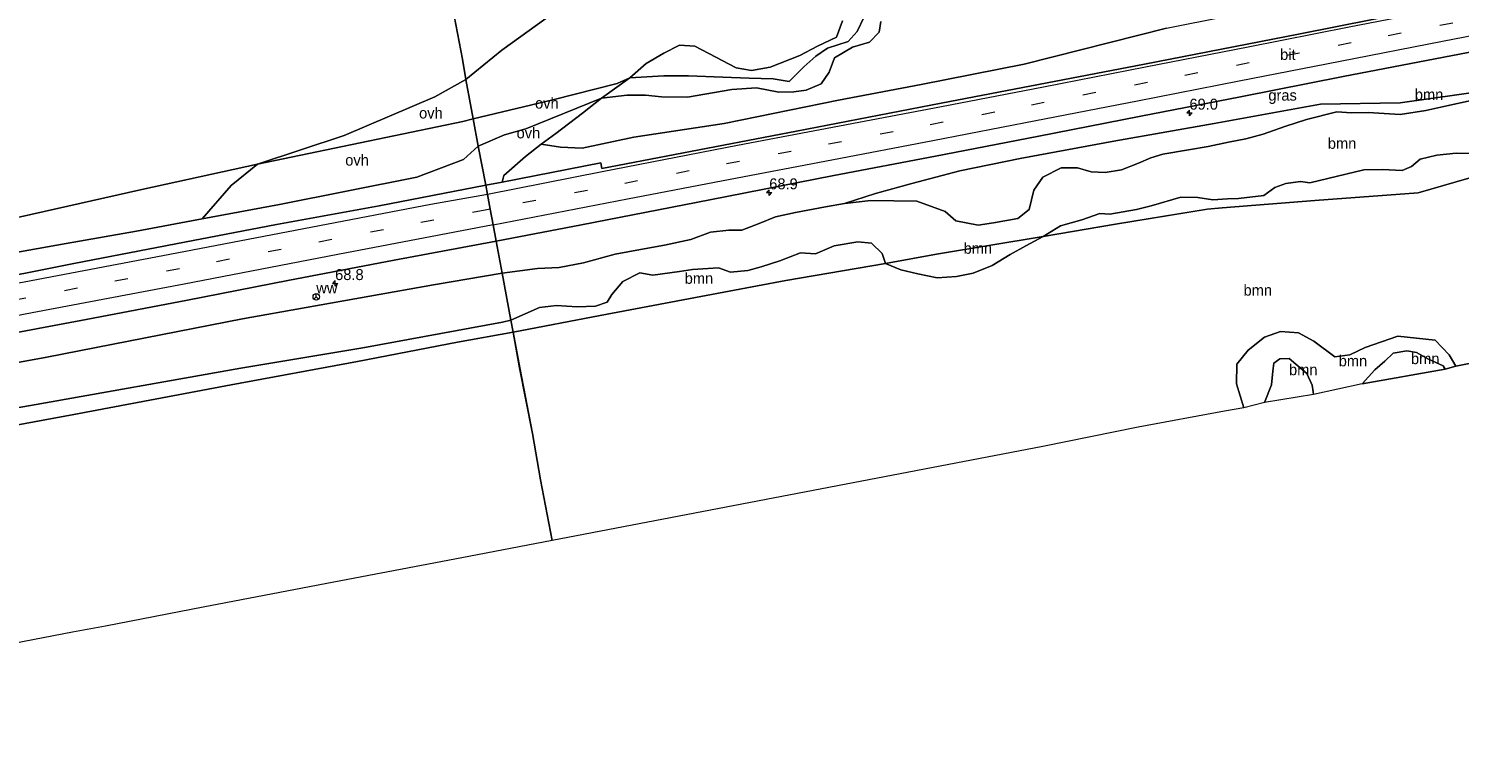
# Model space of a CAD drawing. Header units: millimetres. Extents: x 180000 to 190000, y 466229 to 468626.
# Tile 32 of 202: x 180970 to 181297, y 467656 to 467822. Entities that reach past the tile are written whole.
import ezdxf
from ezdxf.enums import TextEntityAlignment as Align

# ---------------------------------------------------------------- set-up
doc = ezdxf.new("R2010")
doc.units = ezdxf.units.MM
doc.linetypes.add('39strp', pattern=[12, 3, -9])
for name, color, linetype, lineweight in [('af-bs-rasterhekwerk', 8, 'hekwerk', 18), ('as-bs-kilometr', 13, 'Continuous', 18), ('bp-b5-boom', 93, 'Continuous', 18), ('bp-b5-grasland', 93, 'Continuous', 18), ('bw-bs-rona', 8, 'Continuous', 18), ('gw-bs-kruinlijn', 93, 'Continuous', 18), ('gw-bs-teenlijn', 93, 'Continuous', 18), ('kd-bs-opnamedtmgrens', 173, 'Continuous', 18), ('mk-bs-39streep 0.15', 8, '39strp', 18), ('mk-bs-streep 0.15', 8, 'Continuous', 18), ('og-bs-hulpgeometrie', 53, 'Continuous', 18), ('vh-b5-verh_soort', 8, 'Continuous', 18)]:
    doc.layers.add(name, color=color, linetype=linetype, lineweight=lineweight)
doc.styles.add('rtw_iso', font='iso-rtw.shx')
doc.linetypes.add('hekwerk', pattern='A,7,-1.5,[1,RTW.shx,S=0.75,R=0,X=0,Y=0],-1.5', length=10)

# ---------------------------------------------------------------- blocks, each defined once
blk = doc.blocks.new('wegwijzer')
for q in [(-0.53, -0.53), (0, 0.75), (0.53, -0.53)]:
    blk.add_line((0, 0), q)
blk.add_circle((0, 0), 0.75)
blk = doc.blocks.new('dtbattr')
at = {"style": 'rtw_iso'}
blk.add_attdef('TAG', (0.59, 0.87), '', height=2.5, dxfattribs=at)
blk = doc.blocks.new('dtbattr-r')
at = {"style": 'rtw_iso'}
blk.add_attdef('TAG', text='', height=2.5, dxfattribs=at).set_placement((0, 0), align=Align.MIDDLE_CENTER)
blk = doc.blocks.new('d33az_ACAD_1_FMEBLOCK24')
at = {"layer": 'bp-b5-boom'}
blk.add_polyline3d([(57.35, -10.73, 32.38), (33.97, -15.34, 32.41), (32.43, -12.75, 32.24), (29.22, -9.4, 32.23), (20.76, -8.49, 32.28), (13.25, -11.11, 32.29), (9.77, -12.76, 32.23), (6.39, -13.22, 32.2), (1.57, -9.63, 32.15), (-1.92, -7.74, 32.1), (-6.03, -7.43, 32.02), (-9.68, -8.69, 31.96), (-13.46, -11.66, 31.94), (-15.99, -14.86, 31.94), (-16.1, -19.4, 31.95), (-14.4, -24.86, 32.03), (-18.8, -25.6, 31.92), (-38.53, -29.26, 31.78), (-60.32, -33.68, 31.37), (-172.27, -55.15, 30.79), (-174.95, -41.3, 30.79), (-176.76, -30.7, 30.58), (-179.7, -15.76, 30.8), (-181.17, -7.6, 31.08), (-161.33, -3.76, 31.42), (-138.32, 0.53, 31.57), (-118.93, 4.19, 31.52), (-96.23, 8.11, 31.95), (-92.69, 6.64, 31.96), (-88.84, 5.75, 31.99), (-84.39, 4.85, 31.99), (-80.03, 5.08, 31.99), (-76.18, 5.84, 31.99), (-71.83, 7.65, 31.99), (-67.73, 10.1, 31.96), (-64.18, 12.11, 31.96), (-60.25, 14.27, 31.94), (-43.67, 17.07, 32.02), (-22.75, 20.48, 32.13), (-19.38, 20.77, 31.98), (1.81, 22.44, 31.9), (25.41, 24.2, 32.13), (57.2, 33.45, 32.47)], dxfattribs=at)
blk = doc.blocks.new('d33az_ACAD_1_FMEBLOCK142')
at = {"layer": 'bp-b5-boom'}
blk.add_polyline3d([(178.07, 38.89, 30.95), (180.75, 25, 30.8), (181.5, 20.36, 31), (174.46, 16.36, 31.1), (153.73, 7.55, 31.06), (133.93, 1.01, 30.66), (107.56, -4.75, 30.46), (73.69, -12.34, 30.44)], dxfattribs=at)
blk = doc.blocks.new('hecto')
for p, q in [((0, 0.625), (-0.625, 0)), ((0, -0.625), (0, 0.625)), ((-0.625, 0), (0.625, 0)), ((0.625, 0), (0, -0.625))]:
    blk.add_line(p, q)

msp = doc.modelspace()

# ---------------------------------------------------------------- linework, layer by layer
at = {"layer": 'af-bs-rasterhekwerk'}
for points in [[(181438.03, 467816.11, 32.69), (181411.98, 467811.68, 32.5), (181387.03, 467807.48, 32.62), (181365.86, 467804.08, 32.61), (181338.9, 467799.39, 32.76), (181319.12, 467793.54, 32.47), (181287.32, 467784.29, 32.13), (181263.73, 467782.53, 31.9), (181242.53, 467780.86, 31.98), (181239.17, 467780.57, 32.13), (181218.24, 467777.16, 32.02), (181201.66, 467774.36, 31.94), (181177.38, 467770.29, 32.5), (181165.68, 467768.2, 31.95), (181142.98, 467764.28, 31.52), (181123.59, 467760.62, 31.57), (181100.58, 467756.33, 31.42)], [(181080.74, 467752.49, 31.08), (181100.58, 467756.33, 31.42)], [(181080.74, 467752.49, 31.08), (181068.02, 467750.2, 30.85), (181045.23, 467745.81, 30.67), (181016.36, 467740.51, 30.58), (180980.45, 467733.75, 30.46), (180946.23, 467727.39, 30.34), (180936.12, 467724.94, 30.34)]]:
    msp.add_polyline3d(points, dxfattribs=at)
at = {"layer": 'bp-b5-boom'}
for points in [[(181092, 467826.85, 31.39), (181078.12, 467816.84, 31.06), (181069.93, 467810.19, 31), (181069.18, 467814.83, 30.8), (181066.5, 467828.72, 30.95)], [(181229.81, 467821.87, 33.47), (181197.39, 467813.66, 33.43), (181173.87, 467809.04, 33.38), (181154.97, 467805.41, 33.24), (181128.91, 467800.14, 33.12), (181108.24, 467796.98, 33.05), (181096.46, 467794.48, 32.86), (181091.54, 467794.71, 32.77), (181087.16, 467795.42, 32.64), (181090.5, 467797.84, 32.57), (181096.57, 467802.46, 32.52), (181100.9, 467805.92, 32.57), (181106.72, 467806.61, 32.59), (181110.9, 467806.57, 32.61), (181114.55, 467806.23, 32.6), (181120.56, 467806.12, 32.55), (181130.67, 467807.89, 32.56), (181136.24, 467808.27, 32.56), (181141.4, 467807.29, 32.83), (181144.82, 467807.31, 32.61), (181147.63, 467807.75, 32.62), (181151.02, 467809.2, 32.67), (181152.82, 467811.8, 32.64), (181154.11, 467815.12, 32.59), (181158.21, 467817.52, 32.57), (181162.08, 467818.68, 32.54), (181164.25, 467820.96, 32.46), (181164.64, 467823.39, 32.52)], [(181164.64, 467823.39, 32.52), (181164.25, 467820.96, 32.46), (181162.08, 467818.68, 32.54), (181158.21, 467817.52, 32.57), (181154.11, 467815.12, 32.59), (181152.82, 467811.8, 32.64), (181151.02, 467809.2, 32.67), (181147.63, 467807.75, 32.62), (181144.82, 467807.31, 32.61), (181141.4, 467807.29, 32.83), (181136.24, 467808.27, 32.56), (181130.67, 467807.89, 32.56), (181120.56, 467806.12, 32.55), (181114.55, 467806.23, 32.6), (181110.9, 467806.57, 32.61), (181106.72, 467806.61, 32.59), (181100.9, 467805.92, 32.57), (181107.34, 467810.58, 32.33), (181115.15, 467811, 32.32), (181120.78, 467810.97, 32.33), (181128.59, 467810.7, 32.33), (181134.61, 467810.43, 32.69), (181140.07, 467810.33, 32.33), (181143.76, 467809.67, 32.07), (181147.07, 467813.04, 32.04), (181149.82, 467815.45, 32.1), (181152.46, 467817.28, 32.2), (181157.17, 467818.87, 32.32), (181159.21, 467821.08, 32.25), (181160.84, 467824.49, 32.2)], [(181160.84, 467824.49, 32.2), (181159.21, 467821.08, 32.25), (181157.17, 467818.87, 32.32), (181152.46, 467817.28, 32.2), (181149.82, 467815.45, 32.1), (181147.07, 467813.04, 32.04), (181143.76, 467809.67, 32.07), (181140.07, 467810.33, 32.33), (181134.61, 467810.43, 32.69), (181128.59, 467810.7, 32.33), (181120.78, 467810.97, 32.33), (181115.15, 467811, 32.32), (181107.34, 467810.58, 32.33), (181111.09, 467813.85, 32.41), (181115.11, 467816.16, 32.54), (181118.72, 467818, 32.5), (181122.18, 467817.77, 32.4), (181125.36, 467816.11, 32.42), (181131.65, 467812.8, 32.42), (181135.16, 467812.23, 32.54), (181139.36, 467812.95, 32.24), (181146.18, 467815.63, 32.05), (181150.16, 467817.75, 32.19), (181154.54, 467819.8, 32.23), (181155.88, 467823.58, 32.21)], [(181299.4, 467805.38, 34.08), (181293.82, 467804.12, 33.94), (181289.02, 467803.09, 33.74), (181283.16, 467802.21, 33.7), (181275.91, 467802.61, 33.8), (181272.07, 467802.55, 33.84), (181268.74, 467802.82, 33.79), (181261.79, 467801, 33.71), (181256.85, 467799.42, 33.64), (181251.91, 467797.66, 33.66), (181247.95, 467796.6, 33.65), (181244.01, 467795.85, 33.66), (181239.37, 467794.85, 33.69), (181234.85, 467794.11, 33.65), (181229, 467793.13, 33.61), (181226.26, 467792.26, 33.54), (181223.46, 467791.06, 33.46), (181219.57, 467789.51, 33.31), (181215.82, 467788.91, 33.33), (181212.64, 467789.11, 33.42), (181209.56, 467789.97, 33.41), (181205.78, 467789.97, 33.38), (181201.62, 467787.86, 33.34), (181199.55, 467784.88, 33.12), (181198.54, 467780.48, 32.96), (181195.91, 467778.47, 33.04), (181190.34, 467777.49, 33.04), (181186.83, 467776.95, 33.11), (181181.77, 467777.9, 33.22), (181179.33, 467780.07, 33.13), (181172.85, 467782.38, 33.38), (181162.4, 467782.52, 33.44), (181156.39, 467781.86, 33.44), (181163.41, 467784.11, 33.48), (181171.71, 467786.44, 33.47), (181182.66, 467789.34, 33.46), (181196.44, 467792.11, 33.75), (181217.86, 467796.08, 33.82), (181240.71, 467800.09, 33.99), (181264.96, 467804.52, 34.05), (181283.16, 467804.87, 33.84), (181303.12, 467807.67, 34.18)], [(181299.16, 467793.29, 32.19), (181295.95, 467793.35, 32.2), (181291.57, 467792.88, 32.17), (181287.77, 467791.99, 32.12), (181285.74, 467790.3, 32.11), (181283.61, 467789.37, 32.1), (181279.17, 467789.63, 32.09), (181274.85, 467789.54, 32.08), (181270.78, 467788.58, 32.07), (181262.54, 467786.61, 32.08), (181260.46, 467786.87, 32.09), (181257.07, 467786.43, 32.01), (181254.6, 467785.49, 32), (181252.06, 467783.66, 32.02), (181246.25, 467782.99, 32.03), (181243.76, 467782.93, 32.07), (181240.39, 467782.71, 32.07), (181236.97, 467783.2, 32.19), (181233.14, 467783.28, 32.19), (181226.33, 467781.34, 32.23), (181223.02, 467780.52, 32.2), (181216.94, 467779.42, 32.05), (181214.66, 467779.57, 32.01), (181210.5, 467778.16, 31.99), (181205.69, 467776.79, 31.99), (181201.66, 467774.36, 31.94), (181177.38, 467770.29, 32.5), (181165.68, 467768.2, 31.95), (181164.96, 467770.47, 32), (181162.53, 467772.85, 32), (181159.43, 467773.09, 31.99), (181153.99, 467772.18, 31.93), (181149.7, 467770.4, 31.86), (181146.35, 467770.64, 31.79), (181141.56, 467768.76, 31.65), (181137.31, 467767.42, 31.65), (181134.29, 467766.58, 31.66), (181130.34, 467766.16, 31.7), (181127.56, 467767.19, 31.68), (181121.64, 467766.82, 31.71), (181118.68, 467766.34, 31.64), (181112.64, 467765.52, 31.66), (181109.67, 467766.03, 31.58), (181105.78, 467764.08, 31.53), (181103.27, 467761.12, 31.49), (181102.2, 467759.36, 31.47), (181099.49, 467758.47, 31.52), (181095.35, 467758.27, 31.52), (181090.61, 467758.6, 31.36), (181086.75, 467758.1, 31.26), (181080.23, 467755.21, 31.12), (181078.21, 467766, 32.9), (181086.25, 467767.02, 32.93), (181091.26, 467767.28, 32.86), (181096.8, 467768.35, 32.87), (181104.02, 467770.33, 33.04), (181109.82, 467771.34, 33.02), (181115.31, 467772.38, 33.12), (181121.25, 467773.67, 33.13), (181125.77, 467775.33, 33.24), (181129.97, 467775.77, 33.13), (181132.91, 467775.78, 33.09), (181136.91, 467777.31, 33.21), (181140.59, 467778.83, 33.24), (181145.19, 467779.78, 33.28), (181151.99, 467781.09, 33.3), (181156.39, 467781.86, 33.44), (181162.4, 467782.52, 33.44), (181172.85, 467782.38, 33.38), (181179.33, 467780.07, 33.13), (181181.77, 467777.9, 33.22), (181186.83, 467776.95, 33.11), (181190.34, 467777.49, 33.04), (181195.91, 467778.47, 33.04), (181198.54, 467780.48, 32.96), (181199.55, 467784.88, 33.12), (181201.62, 467787.86, 33.34), (181205.78, 467789.97, 33.38), (181209.56, 467789.97, 33.41), (181212.64, 467789.11, 33.42), (181215.82, 467788.91, 33.33), (181219.57, 467789.51, 33.31), (181223.46, 467791.06, 33.46), (181226.26, 467792.26, 33.54), (181229, 467793.13, 33.61), (181234.85, 467794.11, 33.65), (181239.37, 467794.85, 33.69), (181244.01, 467795.85, 33.66), (181247.95, 467796.6, 33.65), (181251.91, 467797.66, 33.66), (181256.85, 467799.42, 33.64), (181261.79, 467801, 33.71), (181268.74, 467802.82, 33.79), (181272.07, 467802.55, 33.84), (181275.91, 467802.61, 33.8), (181283.16, 467802.21, 33.7), (181289.02, 467803.09, 33.74), (181293.82, 467804.12, 33.94), (181299.4, 467805.38, 34.08)], [(181319.12, 467793.54, 32.47), (181287.32, 467784.29, 32.13), (181263.73, 467782.53, 31.9), (181242.53, 467780.86, 31.98), (181239.17, 467780.57, 32.13), (181218.24, 467777.16, 32.02), (181201.66, 467774.36, 31.94), (181205.69, 467776.79, 31.99), (181210.5, 467778.16, 31.99), (181214.66, 467779.57, 32.01), (181216.94, 467779.42, 32.05), (181223.02, 467780.52, 32.2), (181226.33, 467781.34, 32.23), (181233.14, 467783.28, 32.19), (181236.97, 467783.2, 32.19), (181240.39, 467782.71, 32.07), (181243.76, 467782.93, 32.07), (181246.25, 467782.99, 32.03), (181252.06, 467783.66, 32.02), (181254.6, 467785.49, 32), (181257.07, 467786.43, 32.01), (181260.46, 467786.87, 32.09), (181262.54, 467786.61, 32.08), (181270.78, 467788.58, 32.07), (181274.85, 467789.54, 32.08), (181279.17, 467789.63, 32.09), (181283.61, 467789.37, 32.1), (181285.74, 467790.3, 32.11), (181287.77, 467791.99, 32.12), (181291.57, 467792.88, 32.17), (181295.95, 467793.35, 32.2), (181299.16, 467793.29, 32.19)], [(180962.12, 467777.49, 30.44), (180995.99, 467785.08, 30.46), (181022.36, 467790.84, 30.66), (181016.37, 467785.97, 31.16), (181009.78, 467778.37, 32.43), (180994.74, 467775.57, 32.34), (180978.74, 467772.75, 32.25), (180963.78, 467770.1, 32.17)], [(180925.98, 467738, 32.23), (180974.33, 467746.82, 32.48), (181018.92, 467755.53, 32.61), (181062.52, 467763.34, 32.8), (181078.21, 467766, 32.9), (181080.23, 467755.21, 31.12), (181078.3, 467754.76, 31.1), (181046.4, 467748.95, 30.85), (181018.59, 467744.32, 30.64), (180970.55, 467735.77, 30.4), (180944.02, 467731.24, 30.52)], [(180944.02, 467731.24, 30.52), (180970.55, 467735.77, 30.4), (181018.59, 467744.32, 30.64), (181046.4, 467748.95, 30.85), (181078.3, 467754.76, 31.1), (181080.23, 467755.21, 31.12), (181080.74, 467752.49, 31.08), (181068.02, 467750.2, 30.85), (181045.23, 467745.81, 30.67), (181016.36, 467740.51, 30.58), (180980.45, 467733.75, 30.46), (180946.23, 467727.39, 30.34)], [(180946.23, 467727.39, 30.34), (180980.45, 467733.75, 30.46), (181016.36, 467740.51, 30.58), (181045.23, 467745.81, 30.67), (181068.02, 467750.2, 30.85), (181080.74, 467752.49, 31.08), (181082.22, 467744.33, 30.8), (181085.16, 467729.39, 30.58), (181086.96, 467718.79, 30.79), (181089.64, 467704.94, 30.79), (181069.03, 467701.02, 30.46), (181041.42, 467695.75, 30.67), (181009.97, 467689.77, 30.65), (180987.7, 467685.45, 30.64), (180980.12, 467684.08, 30.76), (180939.91, 467676.28, 30.89)]]:
    msp.add_polyline3d(points, dxfattribs=at)
for points in [[(181181.89, 467765.17, 31.99), (181177.52, 467764.94, 31.99), (181173.07, 467765.84, 31.99), (181169.22, 467766.73, 31.96), (181165.68, 467768.2, 31.95), (181177.38, 467770.29, 32.5), (181201.66, 467774.36, 31.94), (181197.74, 467772.2, 31.96), (181194.18, 467770.19, 31.96), (181190.08, 467767.74, 31.99), (181185.73, 467765.93, 31.99)], [(181164.96, 467770.47, 32), (181165.68, 467768.2, 31.95), (181142.98, 467764.28, 31.52), (181123.59, 467760.62, 31.57), (181100.58, 467756.33, 31.42), (181080.74, 467752.49, 31.08), (181080.23, 467755.21, 31.12), (181086.75, 467758.1, 31.26), (181090.61, 467758.6, 31.36), (181095.35, 467758.27, 31.52), (181099.49, 467758.47, 31.52), (181102.2, 467759.36, 31.47), (181103.27, 467761.12, 31.49), (181105.78, 467764.08, 31.53), (181109.67, 467766.03, 31.58), (181112.64, 467765.52, 31.66), (181118.68, 467766.34, 31.64), (181121.64, 467766.82, 31.71), (181127.56, 467767.19, 31.68), (181130.34, 467766.16, 31.7), (181134.29, 467766.58, 31.66), (181137.31, 467767.42, 31.65), (181141.56, 467768.76, 31.65), (181146.35, 467770.64, 31.79), (181149.7, 467770.4, 31.86), (181153.99, 467772.18, 31.93), (181159.43, 467773.09, 31.99), (181162.53, 467772.85, 32)], [(181263.48, 467750.45, 32.15), (181268.3, 467746.87, 32.2), (181271.68, 467747.32, 32.23), (181275.16, 467748.98, 32.29), (181282.67, 467751.6, 32.28), (181291.14, 467750.69, 32.23), (181294.34, 467747.34, 32.24), (181295.88, 467744.75, 32.41), (181293.46, 467744.08, 32.72), (181293, 467744.82, 32.72), (181289.63, 467746.36, 32.72), (181286.92, 467747.84, 32.69), (181284.71, 467748.21, 32.67), (181281.59, 467747.7, 32.65), (181279.67, 467745.88, 32.62), (181277.43, 467743.91, 32.62), (181274.47, 467740.71, 32.62), (181263.38, 467738.25, 32.59), (181263.29, 467738.86, 32.59), (181263.07, 467740.4, 32.56), (181261.85, 467743.04, 32.54), (181257.88, 467746.53, 32.49), (181255.72, 467746.4, 32.49), (181254.31, 467745.46, 32.48), (181254.09, 467743.6, 32.44), (181253.84, 467740.48, 32.4), (181252.24, 467736.45, 32.34), (181247.51, 467735.23, 32.03), (181245.81, 467740.69, 31.95), (181245.92, 467745.23, 31.94), (181248.46, 467748.42, 31.94), (181252.23, 467751.4, 31.96), (181255.89, 467752.66, 32.02), (181259.99, 467752.35, 32.1)], [(181293.46, 467744.08, 32.72), (181274.47, 467740.71, 32.62), (181277.43, 467743.91, 32.62), (181279.67, 467745.88, 32.62), (181281.59, 467747.7, 32.65), (181284.71, 467748.21, 32.67), (181286.92, 467747.84, 32.69), (181289.63, 467746.36, 32.72), (181293, 467744.82, 32.72)], [(181263.38, 467738.25, 32.59), (181252.24, 467736.45, 32.34), (181253.84, 467740.48, 32.4), (181254.09, 467743.6, 32.44), (181254.31, 467745.46, 32.48), (181255.72, 467746.4, 32.49), (181257.88, 467746.53, 32.49), (181261.85, 467743.04, 32.54), (181263.07, 467740.4, 32.56), (181263.29, 467738.86, 32.59)]]:
    msp.add_polyline3d(points, close=True, dxfattribs=at)
at = {"layer": 'bp-b5-grasland'}
for points in [[(181329.31, 467834.12, 34.45), (181294.54, 467827.34, 34.28), (181260, 467820.54, 34.12), (181224.82, 467813.69, 33.96), (181178.42, 467804.78, 33.76), (181145.39, 467798.4, 33.59), (181100.98, 467789.82, 33.39), (181100.73, 467791.17, 33.32), (181078.24, 467786.77, 33.18), (181078.57, 467788.22, 33.25), (181083.55, 467792.57, 32.91), (181087.16, 467795.42, 32.64), (181091.54, 467794.71, 32.77), (181096.46, 467794.48, 32.86), (181108.24, 467796.98, 33.05), (181128.91, 467800.14, 33.12), (181154.97, 467805.41, 33.24), (181173.87, 467809.04, 33.38), (181197.39, 467813.66, 33.43), (181229.81, 467821.87, 33.47), (181256.62, 467827.23, 33.57), (181279.38, 467832.57, 33.82), (181302.63, 467837.36, 33.94)], [(181303.12, 467807.67, 34.18), (181283.16, 467804.87, 33.84), (181264.96, 467804.52, 34.05), (181240.71, 467800.09, 33.99), (181217.86, 467796.08, 33.82), (181196.44, 467792.11, 33.75), (181182.66, 467789.34, 33.46), (181171.71, 467786.44, 33.47), (181163.41, 467784.11, 33.48), (181156.39, 467781.86, 33.44), (181151.99, 467781.09, 33.3), (181145.19, 467779.78, 33.28), (181140.59, 467778.83, 33.24), (181136.91, 467777.31, 33.21), (181132.91, 467775.78, 33.09), (181129.97, 467775.77, 33.13), (181125.77, 467775.33, 33.24), (181121.25, 467773.67, 33.13), (181115.31, 467772.38, 33.12), (181109.82, 467771.34, 33.02), (181104.02, 467770.33, 33.04), (181096.8, 467768.35, 32.87), (181091.26, 467767.28, 32.86), (181086.25, 467767.02, 32.93), (181078.21, 467766, 32.9), (181076.85, 467773.24, 33.37), (181096.34, 467777.03, 33.52), (181125.65, 467782.73, 33.75), (181153.9, 467788.23, 33.86), (181177.13, 467792.65, 33.94), (181200.32, 467797.15, 34.08), (181223.98, 467801.77, 34.18), (181246.7, 467806.2, 34.25), (181270.17, 467810.86, 34.36), (181293.14, 467815.28, 34.47), (181316.61, 467819.76, 34.56)], [(180963.78, 467770.1, 32.17), (180978.74, 467772.75, 32.25), (180994.74, 467775.57, 32.34), (181009.78, 467778.37, 32.43), (181027.44, 467781.66, 32.53), (181058.73, 467787.85, 32.83), (181069.42, 467791.94, 32.62), (181072.78, 467794.96, 32.43), (181074.46, 467786.02, 33.16), (181050.18, 467781.35, 33.07), (181026.69, 467777.05, 32.93), (181003.78, 467772.66, 32.83), (180980.43, 467768.21, 32.75), (180957.07, 467763.53, 32.6)], [(180960.9, 467751.2, 32.81), (180983.29, 467755.4, 32.89), (181006.39, 467759.84, 33.05), (181029.34, 467764.28, 33.17), (181053.61, 467768.9, 33.29), (181076.85, 467773.24, 33.37), (181078.21, 467766, 32.9), (181062.52, 467763.34, 32.8), (181018.92, 467755.53, 32.61), (180974.33, 467746.82, 32.48), (180925.98, 467738, 32.23)]]:
    msp.add_polyline3d(points, dxfattribs=at)
at = {"layer": 'gw-bs-kruinlijn'}
for points in [[(181144.82, 467807.31, 32.61), (181147.63, 467807.75, 32.62), (181151.02, 467809.2, 32.67), (181152.82, 467811.8, 32.64), (181154.11, 467815.12, 32.59), (181158.21, 467817.52, 32.57), (181162.08, 467818.68, 32.54), (181164.25, 467820.96, 32.46), (181164.64, 467823.39, 32.52)], [(181072.78, 467794.96, 32.43), (181078.76, 467797.54, 32.56), (181083.62, 467798.89, 32.54), (181100.9, 467805.92, 32.57), (181106.72, 467806.61, 32.59), (181110.9, 467806.57, 32.61), (181114.55, 467806.23, 32.6), (181120.56, 467806.12, 32.55), (181130.67, 467807.89, 32.56), (181136.24, 467808.27, 32.56)], [(181144.82, 467807.31, 32.61), (181141.4, 467807.29, 32.83), (181136.24, 467808.27, 32.56)], [(181078.21, 467766, 32.9), (181086.25, 467767.02, 32.93), (181091.26, 467767.28, 32.86), (181096.8, 467768.35, 32.87), (181104.02, 467770.33, 33.04), (181109.82, 467771.34, 33.02), (181115.31, 467772.38, 33.12), (181121.25, 467773.67, 33.13), (181125.77, 467775.33, 33.24), (181129.97, 467775.77, 33.13), (181132.91, 467775.78, 33.09), (181136.91, 467777.31, 33.21), (181140.59, 467778.83, 33.24), (181145.19, 467779.78, 33.28), (181151.99, 467781.09, 33.3), (181156.39, 467781.86, 33.44), (181162.4, 467782.52, 33.44), (181172.85, 467782.38, 33.38), (181179.33, 467780.07, 33.13), (181181.77, 467777.9, 33.22), (181186.83, 467776.95, 33.11), (181190.34, 467777.49, 33.04), (181195.91, 467778.47, 33.04), (181198.54, 467780.48, 32.96), (181199.55, 467784.88, 33.12), (181201.62, 467787.86, 33.34), (181205.78, 467789.97, 33.38), (181209.56, 467789.97, 33.41), (181212.64, 467789.11, 33.42), (181215.82, 467788.91, 33.33), (181219.57, 467789.51, 33.31), (181223.46, 467791.06, 33.46), (181226.26, 467792.26, 33.54), (181229, 467793.13, 33.61), (181234.85, 467794.11, 33.65), (181239.37, 467794.85, 33.69), (181244.01, 467795.85, 33.66), (181247.95, 467796.6, 33.65), (181251.91, 467797.66, 33.66), (181256.85, 467799.42, 33.64), (181261.79, 467801, 33.71), (181268.74, 467802.82, 33.79), (181272.07, 467802.55, 33.84), (181275.91, 467802.61, 33.8), (181283.16, 467802.21, 33.7), (181289.02, 467803.09, 33.74), (181293.82, 467804.12, 33.94), (181299.4, 467805.38, 34.08)], [(181072.78, 467794.96, 32.43), (181069.42, 467791.94, 32.62), (181058.73, 467787.85, 32.83), (181027.44, 467781.66, 32.53), (181009.78, 467778.37, 32.43)], [(181009.78, 467778.37, 32.43), (180994.74, 467775.57, 32.34), (180978.74, 467772.75, 32.25)], [(180978.74, 467772.75, 32.25), (180963.78, 467770.1, 32.17), (180925.17, 467762.53, 32.06), (180881.59, 467755.18, 31.77), (180848.84, 467749.98, 31.42)], [(180804.85, 467716.06, 31.59), (180834.46, 467722.11, 31.84), (180862.21, 467726.62, 31.97), (180895.54, 467732.29, 32.11), (180925.98, 467738, 32.23), (180974.33, 467746.82, 32.48), (181018.92, 467755.53, 32.61), (181062.52, 467763.34, 32.8), (181078.21, 467766, 32.9)], [(181293.46, 467744.08, 32.72), (181293, 467744.82, 32.72), (181289.63, 467746.36, 32.72), (181286.92, 467747.84, 32.69), (181284.71, 467748.21, 32.67), (181281.59, 467747.7, 32.65), (181279.67, 467745.88, 32.62), (181277.43, 467743.91, 32.62), (181274.47, 467740.71, 32.62)], [(181263.38, 467738.25, 32.59), (181263.29, 467738.86, 32.59), (181263.07, 467740.4, 32.56), (181261.85, 467743.04, 32.54), (181257.88, 467746.53, 32.49), (181255.72, 467746.4, 32.49), (181254.31, 467745.46, 32.48), (181254.09, 467743.6, 32.44), (181253.84, 467740.48, 32.4), (181252.24, 467736.45, 32.34)]]:
    msp.add_polyline3d(points, dxfattribs=at)
at = {"layer": 'gw-bs-teenlijn'}
for points in [[(181160.84, 467824.49, 32.2), (181159.21, 467821.08, 32.25), (181157.17, 467818.87, 32.32), (181152.46, 467817.28, 32.2), (181149.82, 467815.45, 32.1), (181147.07, 467813.04, 32.04), (181143.76, 467809.67, 32.07), (181140.07, 467810.33, 32.33)], [(181071.62, 467801.17, 31.19), (181089.81, 467805.52, 32.21), (181104.48, 467809.24, 32.32), (181107.34, 467810.58, 32.33), (181115.15, 467811, 32.32), (181120.78, 467810.97, 32.33), (181128.59, 467810.7, 32.33), (181134.61, 467810.43, 32.69), (181140.07, 467810.33, 32.33)], [(181071.62, 467801.17, 31.19), (181069.24, 467800.57, 31.21), (181022.36, 467790.84, 30.66), (180995.99, 467785.08, 30.46), (180962.12, 467777.49, 30.44), (180945.86, 467775.42, 30.43), (180916.75, 467771.47, 30.32), (180891.1, 467767.84, 30.16), (180857.74, 467761.39, 30.12), (180831.54, 467754.85, 29.95), (180797.25, 467749.67, 29.77)], [(181080.23, 467755.21, 31.12), (181086.75, 467758.1, 31.26), (181090.61, 467758.6, 31.36), (181095.35, 467758.27, 31.52), (181099.49, 467758.47, 31.52), (181102.2, 467759.36, 31.47), (181103.27, 467761.12, 31.49), (181105.78, 467764.08, 31.53), (181109.67, 467766.03, 31.58), (181112.64, 467765.52, 31.66), (181118.68, 467766.34, 31.64), (181121.64, 467766.82, 31.71), (181127.56, 467767.19, 31.68), (181130.34, 467766.16, 31.7), (181134.29, 467766.58, 31.66), (181137.31, 467767.42, 31.65), (181141.56, 467768.76, 31.65), (181146.35, 467770.64, 31.79), (181149.7, 467770.4, 31.86), (181153.99, 467772.18, 31.93), (181159.43, 467773.09, 31.99), (181162.53, 467772.85, 32), (181164.96, 467770.47, 32), (181165.68, 467768.2, 31.95), (181169.22, 467766.73, 31.96), (181173.07, 467765.84, 31.99), (181177.52, 467764.94, 31.99), (181181.89, 467765.17, 31.99), (181185.73, 467765.93, 31.99), (181190.08, 467767.74, 31.99), (181194.18, 467770.19, 31.96), (181197.74, 467772.2, 31.96), (181201.66, 467774.36, 31.94), (181205.69, 467776.79, 31.99), (181210.5, 467778.16, 31.99), (181214.66, 467779.57, 32.01), (181216.94, 467779.42, 32.05), (181223.02, 467780.52, 32.2), (181226.33, 467781.34, 32.23), (181233.14, 467783.28, 32.19), (181236.97, 467783.2, 32.19), (181240.39, 467782.71, 32.07), (181243.76, 467782.93, 32.07), (181246.25, 467782.99, 32.03), (181252.06, 467783.66, 32.02), (181254.6, 467785.49, 32), (181257.07, 467786.43, 32.01), (181260.46, 467786.87, 32.09), (181262.54, 467786.61, 32.08), (181270.78, 467788.58, 32.07), (181274.85, 467789.54, 32.08), (181279.17, 467789.63, 32.09), (181283.61, 467789.37, 32.1), (181285.74, 467790.3, 32.11), (181287.77, 467791.99, 32.12), (181291.57, 467792.88, 32.17), (181295.95, 467793.35, 32.2), (181299.16, 467793.29, 32.19)], [(181080.23, 467755.21, 31.12), (181078.3, 467754.76, 31.1), (181046.4, 467748.95, 30.85), (181018.59, 467744.32, 30.64), (180970.55, 467735.77, 30.4), (180944.02, 467731.24, 30.52), (180904.56, 467723.76, 30.39), (180864.33, 467716.43, 30.34), (180839.15, 467712.22, 30.17), (180804.27, 467706.15, 30.15)], [(181295.88, 467744.75, 32.41), (181294.34, 467747.34, 32.24), (181291.14, 467750.69, 32.23), (181282.67, 467751.6, 32.28), (181275.16, 467748.98, 32.29), (181271.68, 467747.32, 32.23), (181268.3, 467746.87, 32.2), (181263.48, 467750.45, 32.15), (181259.99, 467752.35, 32.1), (181255.89, 467752.66, 32.02), (181252.23, 467751.4, 31.96), (181248.46, 467748.42, 31.94), (181245.92, 467745.23, 31.94), (181245.81, 467740.69, 31.95), (181247.51, 467735.23, 32.03)]]:
    msp.add_polyline3d(points, dxfattribs=at)
at = {"layer": 'kd-bs-opnamedtmgrens'}
for points in [[(181274.47, 467740.71, 32.62), (181293.46, 467744.08, 32.72), (181295.88, 467744.75, 32.41), (181319.27, 467749.36, 32.38), (181328.8, 467751.23, 32.88), (181333.64, 467751.84, 32.44), (181340.75, 467753.36, 32.41), (181370.33, 467759.25, 32.29), (181394.15, 467764.52, 32.39), (181415.33, 467768.1, 32.52)], [(181274.47, 467740.71, 32.62), (181263.38, 467738.25, 32.59), (181252.24, 467736.45, 32.34), (181247.51, 467735.23, 32.03), (181243.11, 467734.49, 31.92), (181223.38, 467730.83, 31.78), (181201.59, 467726.4, 31.37)], [(181201.59, 467726.4, 31.37), (181089.64, 467704.94, 30.79)], [(181089.64, 467704.94, 30.79), (181069.03, 467701.02, 30.46), (181041.42, 467695.75, 30.67), (181009.97, 467689.77, 30.65), (180987.7, 467685.45, 30.64), (180980.12, 467684.08, 30.76), (180939.91, 467676.28, 30.89), (180916.15, 467671.8, 31.03), (180880.27, 467664.98, 31.27), (180865.76, 467662.19, 30.99), (180850.48, 467659.2, 30.77), (180839.04, 467657.11, 30.63), (180836.77, 467656.59, 30.77), (180833.17, 467655.93, 30.82)]]:
    msp.add_polyline3d(points, dxfattribs=at)
at = {"layer": 'mk-bs-39streep 0.15'}
for points in [[(181431.94, 467850.25, 34.99), (181422.76, 467848.39, 34.98), (181388.01, 467841.35, 34.8), (181364.81, 467836.73, 34.72), (181341.63, 467832.12, 34.59), (181318.41, 467827.52, 34.53), (181295.19, 467823.03, 34.4), (181272, 467818.51, 34.28), (181248.75, 467813.95, 34.2), (181225.51, 467809.46, 34.1), (181190.64, 467802.68, 33.95), (181167.45, 467798.23, 33.82), (181144.15, 467793.75, 33.72), (181120.93, 467789.29, 33.63), (181097.69, 467784.83, 33.45), (181075.47, 467780.59, 33.27)], [(181075.47, 467780.59, 33.27), (181074.38, 467780.35, 33.29), (181051.11, 467775.89, 33.21), (181027.79, 467771.4, 33.12), (181004.58, 467766.95, 32.98), (180981.3, 467762.51, 32.87), (180958.06, 467758.1, 32.76), (180926.83, 467752.15, 32.62), (180903.31, 467747.77, 32.51), (180879.97, 467743.44, 32.37), (180856.67, 467739.11, 32.28), (180833.35, 467734.81, 32.18), (180810.1, 467730.47, 32.05), (180786.74, 467726.11, 31.94), (180763.37, 467721.76, 31.83), (180740.02, 467717.48, 31.72)]]:
    msp.add_polyline3d(points, dxfattribs=at)
at = {"layer": 'mk-bs-streep 0.15'}
for points in [[(181431.3, 467853.79, 34.93), (181399.01, 467847.27, 34.8), (181376.2, 467842.67, 34.64), (181352.67, 467837.97, 34.57), (181318.02, 467831.11, 34.43), (181294.74, 467826.57, 34.3), (181271.53, 467822.07, 34.19), (181248.5, 467817.54, 34.08), (181225.04, 467813, 33.99), (181201.81, 467808.44, 33.91), (181178.47, 467803.96, 33.83), (181155.18, 467799.52, 33.7), (181131.93, 467795.07, 33.57), (181101.04, 467789.12, 33.43), (181074.85, 467783.92, 33.22)], [(181076.15, 467777, 33.4), (181106.86, 467782.9, 33.65), (181130.29, 467787.39, 33.72), (181153.47, 467791.8, 33.84), (181176.49, 467796.25, 33.99), (181200.06, 467800.81, 34.08), (181223.24, 467805.29, 34.17), (181246.42, 467809.86, 34.29), (181269.52, 467814.33, 34.37), (181292.87, 467818.9, 34.49), (181315.96, 467823.43, 34.62), (181339.15, 467827.94, 34.66), (181362.33, 467832.55, 34.75), (181385.27, 467837.18, 34.9), (181408.48, 467841.82, 35), (181432.57, 467846.7, 35.06)], [(181074.85, 467783.92, 33.22), (181061.97, 467781.64, 33.21), (181027.43, 467775.02, 33.03), (181003.94, 467770.55, 32.9), (180969.1, 467763.9, 32.73), (180926.24, 467755.81, 32.56), (180891.09, 467749.2, 32.36), (180856.13, 467742.71, 32.19), (180821.04, 467736.18, 32.05), (180786.19, 467729.74, 31.87), (180751.19, 467723.22, 31.72), (180718.15, 467717.18, 31.53)], [(181076.15, 467777, 33.4), (181063.81, 467774.66, 33.33), (181040.75, 467770.2, 33.17), (181005.64, 467763.46, 33.03), (180970.95, 467756.89, 32.85), (180942.43, 467751.45, 32.74), (180915.95, 467746.48, 32.63), (180881.25, 467740.03, 32.45), (180857.74, 467735.68, 32.31), (180823.23, 467729.25, 32.17), (180787.75, 467722.64, 31.99), (180753.02, 467716.19, 31.84), (180719.55, 467710.02, 31.68)]]:
    msp.add_polyline3d(points, dxfattribs=at)
at = {"layer": 'og-bs-hulpgeometrie'}
msp.add_polyline3d([(181089.64, 467704.94, 30.79), (181086.96, 467718.79, 30.79), (181085.16, 467729.39, 30.58), (181082.22, 467744.33, 30.8), (181080.74, 467752.49, 31.08), (181080.23, 467755.21, 31.12), (181078.21, 467766, 32.9), (181076.85, 467773.24, 33.37), (181076.15, 467777, 33.4), (181075.47, 467780.59, 33.27), (181074.85, 467783.92, 33.22), (181074.46, 467786.02, 33.16), (181072.78, 467794.96, 32.43), (181071.62, 467801.17, 31.19), (181069.93, 467810.19, 31), (181069.18, 467814.83, 30.8), (181066.5, 467828.72, 30.95)], dxfattribs=at)
at = {"layer": 'vh-b5-verh_soort'}
for points in [[(181316.61, 467819.76, 34.56), (181293.14, 467815.28, 34.47), (181270.17, 467810.86, 34.36), (181246.7, 467806.2, 34.25), (181223.98, 467801.77, 34.18), (181200.32, 467797.15, 34.08), (181177.13, 467792.65, 33.94), (181153.9, 467788.23, 33.86), (181125.65, 467782.73, 33.75), (181096.34, 467777.03, 33.52), (181076.85, 467773.24, 33.37), (181076.15, 467777, 33.4), (181075.47, 467780.59, 33.27), (181074.85, 467783.92, 33.22), (181074.46, 467786.02, 33.16), (181078.24, 467786.77, 33.18), (181100.73, 467791.17, 33.32), (181100.98, 467789.82, 33.39), (181145.39, 467798.4, 33.59), (181178.42, 467804.78, 33.76), (181224.82, 467813.69, 33.96), (181260, 467820.54, 34.12), (181294.54, 467827.34, 34.28), (181329.31, 467834.12, 34.45)], [(181155.88, 467823.58, 32.21), (181154.54, 467819.8, 32.23), (181150.16, 467817.75, 32.19), (181146.18, 467815.63, 32.05), (181139.36, 467812.95, 32.24), (181135.16, 467812.23, 32.54), (181131.65, 467812.8, 32.42), (181125.36, 467816.11, 32.42), (181122.18, 467817.77, 32.4), (181118.72, 467818, 32.5), (181115.11, 467816.16, 32.54), (181111.09, 467813.85, 32.41), (181107.34, 467810.58, 32.33), (181104.48, 467809.24, 32.32), (181089.81, 467805.52, 32.21), (181071.62, 467801.17, 31.19), (181069.93, 467810.19, 31), (181078.12, 467816.84, 31.06), (181092, 467826.85, 31.39)], [(180957.07, 467763.53, 32.6), (180980.43, 467768.21, 32.75), (181003.78, 467772.66, 32.83), (181026.69, 467777.05, 32.93), (181050.18, 467781.35, 33.07), (181074.46, 467786.02, 33.16), (181074.85, 467783.92, 33.22), (181075.47, 467780.59, 33.27), (181076.15, 467777, 33.4), (181076.85, 467773.24, 33.37), (181053.61, 467768.9, 33.29), (181029.34, 467764.28, 33.17), (181006.39, 467759.84, 33.05), (180983.29, 467755.4, 32.89), (180960.9, 467751.2, 32.81)]]:
    msp.add_polyline3d(points, dxfattribs=at)
for points in [[(181069.24, 467800.57, 31.21), (181022.36, 467790.84, 30.66), (181042.16, 467797.38, 31.06), (181062.89, 467806.19, 31.1), (181069.93, 467810.19, 31), (181071.62, 467801.17, 31.19)], [(181078.76, 467797.54, 32.56), (181072.78, 467794.96, 32.43), (181071.62, 467801.17, 31.19), (181089.81, 467805.52, 32.21), (181104.48, 467809.24, 32.32), (181107.34, 467810.58, 32.33), (181100.9, 467805.92, 32.57), (181083.62, 467798.89, 32.54)], [(181078.24, 467786.77, 33.18), (181074.46, 467786.02, 33.16), (181072.78, 467794.96, 32.43), (181078.76, 467797.54, 32.56), (181083.62, 467798.89, 32.54), (181100.9, 467805.92, 32.57), (181096.57, 467802.46, 32.52), (181090.5, 467797.84, 32.57), (181087.16, 467795.42, 32.64), (181083.55, 467792.57, 32.91), (181078.57, 467788.22, 33.25)], [(181027.44, 467781.66, 32.53), (181009.78, 467778.37, 32.43), (181016.37, 467785.97, 31.16), (181022.36, 467790.84, 30.66), (181069.24, 467800.57, 31.21), (181071.62, 467801.17, 31.19), (181072.78, 467794.96, 32.43), (181069.42, 467791.94, 32.62), (181058.73, 467787.85, 32.83)]]:
    msp.add_polyline3d(points, close=True, dxfattribs=at)

# ---------------------------------------------------------------- block references
at = {"layer": 'as-bs-kilometr'}
for p in [(181235.08, 467802.53, 33.96), (181139.18, 467784.35, 33.55), (181040.1, 467763.64, 33.06)]:
    msp.add_blockref('hecto', p, dxfattribs=at)
ref = msp.add_blockref('dtbattr', (181235.08, 467802.53, 33.96), dxfattribs=at)
ref.add_attrib('TAG', '69.0', dxfattribs={"layer": '0', "height": 2.5, "style": 'rtw_iso'}).set_placement((181235.08, 467802.53, 33.96), align=Align.BOTTOM_LEFT)
ref = msp.add_blockref('dtbattr', (181139.18, 467784.35, 33.55), dxfattribs=at)
ref.add_attrib('TAG', '68.9', dxfattribs={"layer": '0', "height": 2.5, "style": 'rtw_iso'}).set_placement((181139.18, 467784.35, 33.55), align=Align.BOTTOM_LEFT)
ref = msp.add_blockref('dtbattr', (181040.1, 467763.64, 33.06), dxfattribs=at)
ref.add_attrib('TAG', '68.8', dxfattribs={"layer": '0', "height": 2.5, "style": 'rtw_iso'}).set_placement((181040.1, 467763.64, 33.06), align=Align.BOTTOM_LEFT)
at = {"layer": 'bp-b5-boom'}
for name, p in [('d33az_ACAD_1_FMEBLOCK142', (180888.43, 467789.83)), ('d33az_ACAD_1_FMEBLOCK24', (181261.91, 467760.09))]:
    msp.add_blockref(name, p, dxfattribs=at)
ref = msp.add_blockref('dtbattr-r', (181286.52, 467804.74, 33.87), dxfattribs=at)
ref.add_attrib('TAG', 'bmn', dxfattribs={"layer": '0', "height": 2.5, "style": 'rtw_iso'}).set_placement((181286.52, 467804.74, 33.87), align=Align.BOTTOM_LEFT)
ref = msp.add_blockref('dtbattr-r', (181266.67, 467793.59, 32.85), dxfattribs=at)
ref.add_attrib('TAG', 'bmn', dxfattribs={"layer": '0', "height": 2.5, "style": 'rtw_iso'}).set_placement((181266.67, 467793.59, 32.85), align=Align.BOTTOM_LEFT)
ref = msp.add_blockref('dtbattr-r', (181183.53, 467769.65, 32.02), dxfattribs=at)
ref.add_attrib('TAG', 'bmn', dxfattribs={"layer": '0', "height": 2.5, "style": 'rtw_iso'}).set_placement((181183.53, 467769.65, 32.02), align=Align.BOTTOM_LEFT)
ref = msp.add_blockref('dtbattr-r', (181119.88, 467762.79, 31.62), dxfattribs=at)
ref.add_attrib('TAG', 'bmn', dxfattribs={"layer": '0', "height": 2.5, "style": 'rtw_iso'}).set_placement((181119.88, 467762.79, 31.62), align=Align.BOTTOM_LEFT)
ref = msp.add_blockref('dtbattr-r', (181247.43, 467760.09, 32.19), dxfattribs=at)
ref.add_attrib('TAG', 'bmn', dxfattribs={"layer": '0', "height": 2.5, "style": 'rtw_iso'}).set_placement((181247.43, 467760.09, 32.19), align=Align.BOTTOM_LEFT)
ref = msp.add_blockref('dtbattr-r', (181285.64, 467744.46, 32.67), dxfattribs=at)
ref.add_attrib('TAG', 'bmn', dxfattribs={"layer": '0', "height": 2.5, "style": 'rtw_iso'}).set_placement((181285.64, 467744.46, 32.67), align=Align.BOTTOM_LEFT)
ref = msp.add_blockref('dtbattr-r', (181257.81, 467741.94, 32.49), dxfattribs=at)
ref.add_attrib('TAG', 'bmn', dxfattribs={"layer": '0', "height": 2.5, "style": 'rtw_iso'}).set_placement((181257.81, 467741.94, 32.49), align=Align.BOTTOM_LEFT)
ref = msp.add_blockref('dtbattr-r', (181269.15, 467743.95, 32.38), dxfattribs=at)
ref.add_attrib('TAG', 'bmn', dxfattribs={"layer": '0', "height": 2.5, "style": 'rtw_iso'}).set_placement((181269.15, 467743.95, 32.38), align=Align.BOTTOM_LEFT)
at = {"layer": 'bp-b5-grasland'}
ref = msp.add_blockref('dtbattr-r', (181253.09, 467804.58, 33.88), dxfattribs=at)
ref.add_attrib('TAG', 'gras', dxfattribs={"layer": '0', "height": 2.5, "style": 'rtw_iso'}).set_placement((181253.09, 467804.58, 33.88), align=Align.BOTTOM_LEFT)
at = {"layer": 'bw-bs-rona'}
msp.add_blockref('wegwijzer', (181035.8, 467760.59, 32.87), dxfattribs=at)
ref = msp.add_blockref('dtbattr', (181035.8, 467760.59, 32.87), dxfattribs=at)
ref.add_attrib('TAG', 'ww', dxfattribs={"layer": '0', "height": 2.5, "style": 'rtw_iso'}).set_placement((181035.8, 467760.59, 32.87), align=Align.BOTTOM_LEFT)
at = {"layer": 'vh-b5-verh_soort'}
ref = msp.add_blockref('dtbattr-r', (181255.78, 467813.87, 34.13), dxfattribs=at)
ref.add_attrib('TAG', 'bit', dxfattribs={"layer": '0', "height": 2.5, "style": 'rtw_iso'}).set_placement((181255.78, 467813.87, 34.13), align=Align.BOTTOM_LEFT)
ref = msp.add_blockref('dtbattr-r', (181059.26, 467800.51, 31.04), dxfattribs=at)
ref.add_attrib('TAG', 'ovh', dxfattribs={"layer": '0', "height": 2.5, "style": 'rtw_iso'}).set_placement((181059.26, 467800.51, 31.04), align=Align.BOTTOM_LEFT)
ref = msp.add_blockref('dtbattr-r', (181085.73, 467802.77, 32.27), dxfattribs=at)
ref.add_attrib('TAG', 'ovh', dxfattribs={"layer": '0', "height": 2.5, "style": 'rtw_iso'}).set_placement((181085.73, 467802.77, 32.27), align=Align.BOTTOM_LEFT)
ref = msp.add_blockref('dtbattr-r', (181081.52, 467795.97, 32.76), dxfattribs=at)
ref.add_attrib('TAG', 'ovh', dxfattribs={"layer": '0', "height": 2.5, "style": 'rtw_iso'}).set_placement((181081.52, 467795.97, 32.76), align=Align.BOTTOM_LEFT)
ref = msp.add_blockref('dtbattr-r', (181042.41, 467789.77, 31.89), dxfattribs=at)
ref.add_attrib('TAG', 'ovh', dxfattribs={"layer": '0', "height": 2.5, "style": 'rtw_iso'}).set_placement((181042.41, 467789.77, 31.89), align=Align.BOTTOM_LEFT)

doc.saveas('drawing.dxf')
